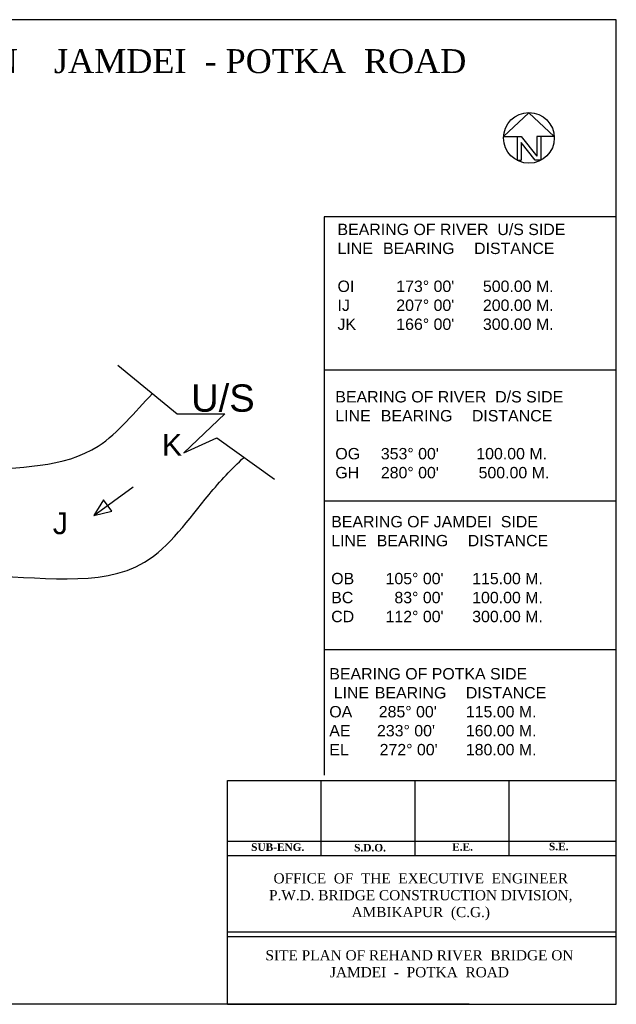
# Model space of a CAD drawing. Header units: inches. Extents: x -1108970 to -1104219, y -761417 to -758446.
# Tile 3 of 3: x -1106019 to -1104219, y -761417 to -758446. Entities that reach past the tile are written whole.
import ezdxf

# ---------------------------------------------------------------- set-up
doc = ezdxf.new("R2010")
doc.units = ezdxf.units.IN
doc.header["$MEASUREMENT"] = 0
doc.layers.add('GROUND_LVL', color=114, linetype='Continuous')
doc.layers.add('TEX', color=6, linetype='Continuous')
doc.styles.add('ARIAL', font='arial.ttf')
doc.styles.get("Standard").update_dxf_attribs({"font": 'arial.ttf', "height": 5})

# ---------------------------------------------------------------- blocks, each defined once
blk = doc.blocks.new('North Arrow')
for p, q in [((0, 0), (-12.86, -11.999)), ((0, 0), (12.782, -11.999)), ((-12.86, -11.999), (-6, -11.999)), ((-6, -11.999), (-6, -23.999)), ((-6, -11.999), (-4, -11.999)), ((-4, -11.999), (4, -21.999)), ((4, -11.999), (4, -21.999)), ((6, -11.999), (4, -11.999)), ((12.782, -11.999), (6, -11.999)), ((6, -11.999), (6, -23.999)), ((3.195, -23.996), (-4, -15.002)), ((-4, -15.002), (-4, -23.999)), ((-6, -23.999), (-4, -23.999)), ((6, -23.999), (3.195, -23.999))]:
    blk.add_line(p, q)
blk.add_circle((-0.013, -12.745), 12.885)

msp = doc.modelspace()

# ---------------------------------------------------------------- linework, layer by layer
for p, q in [((-1104552.6, -758445.8), (-1107421.8, -758445.8)), ((-1105101.2, -759040.5), (-1105101.2, -760725.6)), ((-1104219.5, -759040.5), (-1105101.2, -759040.5)), ((-1105101.2, -759502.8), (-1104219.5, -759502.8)), ((-1105101.2, -759821.7), (-1105101.2, -760257.5)), ((-1104219.5, -759898.6), (-1105101.2, -759898.6)), ((-1105101.2, -760346.3), (-1104219.5, -760346.3)), ((-1105101.2, -760741.5), (-1104219.5, -760741.5))]:
    msp.add_line(p, q)
at = {"color": 0}
for p, q in [((-1104219.5, -758445.8), (-1104552.6, -758445.8)), ((-1104219.5, -761417), (-1104219.5, -758445.8)), ((-1105723.5, -759488.5), (-1105544, -759635)), ((-1105544, -759635), (-1105400.5, -759635)), ((-1105400.5, -759635), (-1105524.5, -759752.5)), ((-1105524.5, -759752.5), (-1105425, -759708)), ((-1105425, -759708), (-1105251, -759832.5)), ((-1105796.2, -759942.2), (-1105677.6, -759855.2)), ((-1105766.4, -759894.9), (-1105796.2, -759942.2)), ((-1105741.5, -759928.8), (-1105766.4, -759894.9)), ((-1105796.2, -759942.2), (-1105741.5, -759928.8)), ((-1105392.8, -760888), (-1105392.8, -760741.5)), ((-1105392.8, -760741.5), (-1104219.5, -760741.5)), ((-1105109.6, -760967.9), (-1105109.6, -760741.5)), ((-1104826.4, -760967.9), (-1104826.4, -760741.5)), ((-1104543.2, -760967.9), (-1104543.2, -760741.5)), ((-1105392.8, -760967.9), (-1104219.5, -760967.9)), ((-1105392.8, -761198.8), (-1105109.6, -761198.8)), ((-1105109.6, -761198.8), (-1104219.5, -761198.8)), ((-1104826.4, -761212.7), (-1104543.2, -761212.7)), ((-1104663.1, -761417), (-1108970.5, -761417)), ((-1105392.8, -761417), (-1104219.5, -761417))]:
    msp.add_line(p, q, dxfattribs=at)
for points, knots in [([(-1107017.5, -759892.5), (-1106878.9, -759877.4), (-1106590.4, -759845.9), (-1106189.4, -759796.6), (-1105801, -759798.7), (-1105672.9, -759629.4), (-1105618.8, -759574)], [0, 0, 0, 0, 416.050778, 866.062167, 1246.344299, 1474.838324, 1474.838324, 1474.838324, 1474.838324]), ([(-1106983.5, -760184), (-1106857.1, -760189.8), (-1106572.1, -760202.8), (-1106145.8, -760083.4), (-1105668.7, -760186.6), (-1105478.9, -759907.3), (-1105379.9, -759801.1), (-1105343, -759766.7)], [0, 0, 0, 0, 376, 847.704357, 1345.977625, 1628.546643, 1781.001481, 1781.001481, 1781.001481, 1781.001481])]:
    msp.add_open_spline(points, degree=3, knots=knots, dxfattribs=at)
at = {"layer": 'GROUND_LVL', "color": 0}
for p, q in [((-1105392.8, -761417), (-1105392.8, -760888)), ((-1105392.8, -761417), (-1105392.8, -760888)), ((-1105392.8, -760924.5), (-1104219.5, -760924.5)), ((-1105392.8, -760967.9), (-1104219.5, -760967.9)), ((-1105392.8, -760967.9), (-1104219.5, -760967.9)), ((-1105392.8, -761212.7), (-1104219.5, -761212.7))]:
    msp.add_line(p, q, dxfattribs=at)

# ---------------------------------------------------------------- block references
at = {"xscale": 5.945690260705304, "yscale": 5.945690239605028, "zscale": 5.945690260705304}
msp.add_blockref('North Arrow', (-1104483, -758726.7), dxfattribs=at)

# ---------------------------------------------------------------- texts
at = {"color": 0, "attachment_point": 2, "style": 'ARIAL'}
for s, insert, char_height, width in [('{\\fTimes New Roman|b0|i0|c0|p18;SITE   PLAN   OF   REHAND  RIVER  BRIDGE   ON    JAMDEI  - POTKA  ROAD}', (-1106565.2, -758534.7), 72.1465, 5022.268), ('{\\fTimes New Roman|b0|i0|c0|p18;SITE PLAN OF REHAND RIVER  BRIDGE ON JAMDEI  -  POTKA  ROAD}', (-1104813.4, -761253.7), 30.633, 964.829)]:
    msp.add_mtext(s, dxfattribs=dict(at, insert=insert, char_height=char_height, width=width))
at = {"attachment_point": 1}
for s, insert, char_height, width in [("BEARING OF RIVER  U/S SIDE\\PLINE^IBEARING ^IDISTANCE^I\\P^I\\POI^I   173%%D 00'^I  500.00 M.\\PIJ^I   207%%D 00'^I  200.00 M. ^I\\PJK^I   166%%D 00'^I  300.00 M.\\P\\P\\P^I^I", (-1105060.6, -759061.4), 34.332, 862.097), ('U/S^I', (-1105502.3, -759546.4), 82.4, 2581.787), ("BEARING OF RIVER  D/S SIDE\\PLINE^IBEARING ^IDISTANCE\\P^I^I^I^I^I\\POG^I353%%D 00'^I 100.00 M. ^I\\PGH^I280%%D 00'         500.00 M.", (-1105067.2, -759566.5), 34.332, 1075.745), ('K^I', (-1105590.7, -759695.9), 65.92, 2065.43), ('J^I', (-1105919.7, -759932.4), 65.92, 2065.43), ("BEARING OF JAMDEI  SIDE\\PLINE^IBEARING ^IDISTANCE^I\\P^I^I^I^I^I\\POB^I  105%%D 00'^I 115.00 M.^I\\PBC^I    83%%D 00'^I 100.00 M.^I\\PCD^I  112%%D 00'^I 300.00 M.\\P^I", (-1105079.6, -759943.4), 34.332, 968.456), ("BEARING OF POTKA SIDE\\P LINE^IBEARING ^IDISTANCE^I\\POA      285%%D 00'^I115.00 M.\\PAE      233%%D 00'^I160.00 M.\\PEL       272%%D 00'^I180.00 M.\\P^I", (-1105085.4, -760402.4), 34.332, 968.456)]:
    msp.add_mtext(s, dxfattribs=dict(at, insert=insert, char_height=char_height, width=width))
at = {"layer": 'TEX', "color": 0}
for s, insert, char_height, width, attachment_point in [('{\\fTimes New Roman|b1|i0|c0|p18;SUB-ENG.}', (-1105240.9, -760931.3), 22.631, 92.744, 2), ('{\\fTimes New Roman|b1|i0|c0|p18;S.D.O.}', (-1104962.5, -760933), 22.631, 92.744, 2), ('{\\fTimes New Roman|b1|i0|c0|p18;E.E.}', (-1104683.3, -760930.8), 22.631, 60.188, 2), ('{\\fTimes New Roman|b1|i0|c0|p18;S.E.}', (-1104422.7, -760929.6), 22.631, 56.476, 1), ('{\\fTimes New Roman|b0|i0|c0|p18;OFFICE  OF  THE  EXECUTIVE  ENGINEER\\PP.W.D. BRIDGE CONSTRUCTION DIVISION, \\PAMBIKAPUR  (C.G.)}', (-1104809.4, -761021.6), 30.518, 896.844, 2)]:
    msp.add_mtext(s, dxfattribs=dict(at, insert=insert, char_height=char_height, width=width, attachment_point=attachment_point))

doc.saveas('drawing.dxf')
